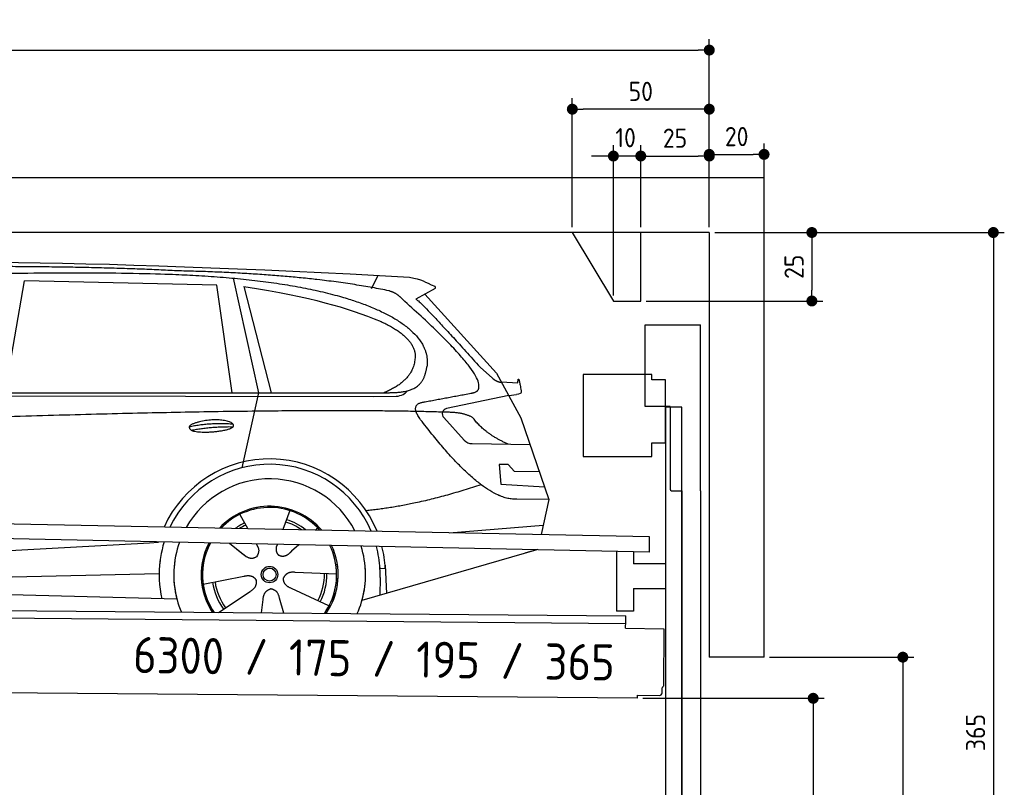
# Model space of a CAD drawing. Header units: millimetres. Extents: x -411 to 6777, y 0 to 6377.
# Tile 6 of 6: x 3183 to 6777, y 3575 to 6377. Entities that reach past the tile are written whole.
import ezdxf

# ---------------------------------------------------------------- set-up
doc = ezdxf.new("R2010")
doc.units = ezdxf.units.MM
doc.layers.add('4', color=3, linetype='Continuous')
for name, color, linetype, lineweight in [('car', 10, 'Continuous', 25), ('Freiraum', 7, 'Continuous', 25), ('Logo', 7, 'Continuous', 25), ('Plattform', 7, 'Continuous', 25), ('Ständer vorne', 7, 'Continuous', 25), ('Tor', 200, 'Continuous', 25)]:
    doc.layers.add(name, color=color, linetype=linetype, lineweight=lineweight)
doc.styles.get("Standard").update_dxf_attribs({"font": 'ISOCP.SHX'})
doc.dimstyles.new('GEN-ISO', dxfattribs={"dimscale": 20, "dimtxt": 3.5, "dimasz": 2, "dimexe": 2, "dimexo": 1, "dimgap": 1.5, "dimtad": 1, "dimdec": 1, "dimlfac": 0.1, "dimdsep": 46, "dimtxsty": 'STANDARD', "dimblk": 'PUNKT', "dimcen": 2, "dimclrd": 256, "dimclre": 256, "dimclrt": 2, "dimadec": 0, "dimazin": 0, "dimtp": 0.1, "dimtm": 0.1, "dimtfac": 0.71, "dimtdec": 1, "dimtmove": 2, "dimatfit": 3, "dimldrblk": 'PUNKT', "dimfxl": 2, "dimtolj": 1, "dimarcsym": 0})

# ---------------------------------------------------------------- blocks, each defined once
blk = doc.blocks.new('PUNKT')
at = {"layer": '4', "color": 0, "linetype": 'ByBlock'}
blk.add_line((-0.5, 0), (-1, 0), dxfattribs=at)
at = {"layer": '4', "color": 0, "linetype": 'ByBlock', "const_width": 0.5}
blk.add_lwpolyline([(-0.25, 0, 1), (0.25, 0, 1)], format="xyb", close=True, dxfattribs=at)
blk = doc.blocks.new('*D83')
at = {"layer": '4', "lineweight": -2, "transparency": 16777216}
for p, q in [((5720, 5600), (6776.9, 5600)), ((6736.9, 5560), (6736.9, 1990)), ((6295.4, 1950), (6776.9, 1950))]:
    blk.add_line(p, q, dxfattribs=at)
at = {"layer": 'Defpoints', "color": 0, "transparency": 16777216}
for p in [(5700, 5600), (6275.4, 1950), (6736.9, 1950)]:
    blk.add_point(p, dxfattribs=at)
at = {"layer": '4', "lineweight": -2, "transparency": 16777216, "xscale": 40, "yscale": 40, "zscale": 40}
for p, rotation in [((6736.9, 5600), 90), ((6736.9, 1950), 270)]:
    blk.add_blockref('PUNKT', p, dxfattribs=dict(at, rotation=rotation))
at = {"layer": '4', "color": 2, "transparency": 16777216, "insert": (6671.9, 3775), "char_height": 70, "attachment_point": 5, "rotation": 90}
blk.add_mtext('365', dxfattribs=at)
blk = doc.blocks.new('*D85')
at = {"layer": '4', "lineweight": -2, "transparency": 16777216}
for p, q in [((5920, 4050), (6446.5, 4050)), ((6406.5, 4010), (6406.5, 1990)), ((6295.4, 1950), (6446.5, 1950))]:
    blk.add_line(p, q, dxfattribs=at)
at = {"layer": 'Defpoints', "color": 0, "transparency": 16777216}
for p in [(5900, 4050), (6275.4, 1950), (6406.5, 1950)]:
    blk.add_point(p, dxfattribs=at)
at = {"layer": '4', "lineweight": -2, "transparency": 16777216, "xscale": 40, "yscale": 40, "zscale": 40}
for p, rotation in [((6406.5, 4050), 90), ((6406.5, 1950), 270)]:
    blk.add_blockref('PUNKT', p, dxfattribs=dict(at, rotation=rotation))
at = {"layer": '4', "color": 2, "transparency": 16777216, "insert": (6341.5, 3000), "char_height": 70, "attachment_point": 5, "rotation": 90}
blk.add_mtext('H2', dxfattribs=at)
blk = doc.blocks.new('*D86')
at = {"layer": '4', "lineweight": -2, "transparency": 16777216}
for p, q in [((200, 5620), (200, 6305.8)), ((5700, 5770.9), (5700, 6305.8)), ((240, 6265.8), (5660, 6265.8))]:
    blk.add_line(p, q, dxfattribs=at)
at = {"layer": 'Defpoints', "color": 0, "transparency": 16777216}
for p in [(5700, 6265.8), (5700, 5750.9), (200, 5600)]:
    blk.add_point(p, dxfattribs=at)
at = {"layer": '4', "lineweight": -2, "transparency": 16777216, "xscale": 40, "yscale": 40, "zscale": 40, "rotation": 180}
blk.add_blockref('PUNKT', (200, 6265.8), dxfattribs=at)
at = {"layer": '4', "lineweight": -2, "transparency": 16777216, "xscale": 40, "yscale": 40, "zscale": 40}
blk.add_blockref('PUNKT', (5700, 6265.8), dxfattribs=at)
at = {"layer": '4', "color": 2, "transparency": 16777216, "insert": (2950, 6330.8), "char_height": 70, "attachment_point": 5}
blk.add_mtext('550', dxfattribs=at)
blk = doc.blocks.new('*D87')
at = {"layer": '4', "lineweight": -2, "transparency": 16777216}
for p, q in [((5457.5, 3900), (6119.3, 3900)), ((6079.3, 3860), (6079.3, 1990)), ((6099.3, 1950), (6119.3, 1950))]:
    blk.add_line(p, q, dxfattribs=at)
at = {"layer": 'Defpoints', "color": 0, "transparency": 16777216}
for p in [(5437.5, 3900), (6079.3, 1950), (6079.3, 1950)]:
    blk.add_point(p, dxfattribs=at)
at = {"layer": '4', "lineweight": -2, "transparency": 16777216, "xscale": 40, "yscale": 40, "zscale": 40}
for p, rotation in [((6079.3, 3900), 90), ((6079.3, 1950), 270)]:
    blk.add_blockref('PUNKT', p, dxfattribs=dict(at, rotation=rotation))
at = {"layer": '4', "color": 2, "transparency": 16777216, "insert": (6004.7, 2859.2), "char_height": 70, "attachment_point": 5, "rotation": 90}
blk.add_mtext('195', dxfattribs=at)
blk = doc.blocks.new('*D88')
at = {"layer": '4', "lineweight": -2, "transparency": 16777216}
for p, q in [((5450, 5721.3), (5450, 5919.1)), ((5700, 5720.9), (5700, 5919.1)), ((5490, 5879.1), (5660, 5879.1))]:
    blk.add_line(p, q, dxfattribs=at)
at = {"layer": 'Defpoints', "color": 0, "transparency": 16777216}
for p in [(5700, 5879.1), (5450, 5701.3), (5700, 5700.9)]:
    blk.add_point(p, dxfattribs=at)
at = {"layer": '4', "lineweight": -2, "transparency": 16777216, "xscale": 40, "yscale": 40, "zscale": 40, "rotation": 180}
blk.add_blockref('PUNKT', (5450, 5879.1), dxfattribs=at)
at = {"layer": '4', "lineweight": -2, "transparency": 16777216, "xscale": 40, "yscale": 40, "zscale": 40}
blk.add_blockref('PUNKT', (5700, 5879.1), dxfattribs=at)
at = {"layer": '4', "color": 2, "transparency": 16777216, "insert": (5575, 5944.2), "char_height": 70, "attachment_point": 5}
blk.add_mtext('25', dxfattribs=at)
blk = doc.blocks.new('*D89')
at = {"layer": '4', "lineweight": -2, "transparency": 16777216}
for p, q in [((5200, 5620), (5200, 6090.1)), ((5700, 5620), (5700, 6090.1)), ((5660, 6050.1), (5240, 6050.1))]:
    blk.add_line(p, q, dxfattribs=at)
at = {"layer": 'Defpoints', "color": 0, "transparency": 16777216}
for p in [(5200, 6050.1), (5200, 5600), (5700, 5600)]:
    blk.add_point(p, dxfattribs=at)
at = {"layer": '4', "lineweight": -2, "transparency": 16777216, "xscale": 40, "yscale": 40, "zscale": 40, "rotation": 180}
blk.add_blockref('PUNKT', (5200, 6050.1), dxfattribs=at)
at = {"layer": '4', "lineweight": -2, "transparency": 16777216, "xscale": 40, "yscale": 40, "zscale": 40}
blk.add_blockref('PUNKT', (5700, 6050.1), dxfattribs=at)
at = {"layer": '4', "color": 2, "transparency": 16777216, "insert": (5450, 6115.1), "char_height": 70, "attachment_point": 5}
blk.add_mtext('50', dxfattribs=at)
blk = doc.blocks.new('*D90')
at = {"layer": '4', "lineweight": -2, "transparency": 16777216}
for p, q in [((5720, 5600), (6114.4, 5600)), ((6074.4, 5560), (6074.4, 5390)), ((5470, 5350), (6114.4, 5350))]:
    blk.add_line(p, q, dxfattribs=at)
at = {"layer": 'Defpoints', "color": 0, "transparency": 16777216}
for p in [(5700, 5600), (5450, 5350), (6074.4, 5350)]:
    blk.add_point(p, dxfattribs=at)
at = {"layer": '4', "lineweight": -2, "transparency": 16777216, "xscale": 40, "yscale": 40, "zscale": 40}
for p, rotation in [((6074.4, 5600), 90), ((6074.4, 5350), 270)]:
    blk.add_blockref('PUNKT', p, dxfattribs=dict(at, rotation=rotation))
at = {"layer": '4', "color": 2, "transparency": 16777216, "insert": (6009.4, 5475), "char_height": 70, "attachment_point": 5, "rotation": 90}
blk.add_mtext('25', dxfattribs=at)
blk = doc.blocks.new('*D91')
at = {"layer": '4', "lineweight": -2, "transparency": 16777216}
for p, q in [((5350, 5370), (5350, 5919.1)), ((5450, 5620), (5450, 5919.1)), ((5310, 5879.1), (5270, 5879.1)), ((5450, 5879.1), (5350, 5879.1)), ((5490, 5879.1), (5530, 5879.1))]:
    blk.add_line(p, q, dxfattribs=at)
at = {"layer": 'Defpoints', "color": 0, "transparency": 16777216}
for p in [(5350, 5879.1), (5450, 5600), (5350, 5350)]:
    blk.add_point(p, dxfattribs=at)
at = {"layer": '4', "lineweight": -2, "transparency": 16777216, "xscale": 40, "yscale": 40, "zscale": 40}
blk.add_blockref('PUNKT', (5350, 5879.1), dxfattribs=at)
at = {"layer": '4', "lineweight": -2, "transparency": 16777216, "xscale": 40, "yscale": 40, "zscale": 40, "rotation": 180}
blk.add_blockref('PUNKT', (5450, 5879.1), dxfattribs=at)
at = {"layer": '4', "color": 2, "transparency": 16777216, "insert": (5394.7, 5946.1), "char_height": 70, "attachment_point": 5}
blk.add_mtext('10', dxfattribs=at)
blk = doc.blocks.new('Car')
at = {"layer": 'car'}
for p, q in [((3912.5, 5469.5), (4009.1, 5052.1)), ((4417.8, 5436.7), (4441.6, 5484.2)), ((3083.6, 5043.1), (3150.7, 5452.9)), ((3852.4, 5443), (3150.7, 5452.9)), ((3911.9, 5051.1), (3852.4, 5443)), ((3952, 5438.8), (4055.1, 5052.5)), ((4649.3, 5438.1), (4579.2, 5398.9)), ((4612.5, 5417.5), (4876.8, 5131.6)), ((4816.5, 5152.7), (4862.1, 5112.8)), ((4876.8, 5131.6), (4967.4, 4969.4)), ((4894.7, 5099.6), (4954.9, 5097.5)), ((1784.8, 5021.7), (4428.1, 5042.7)), ((1831.7, 5031), (4483.6, 5056.7)), ((4009.1, 5052.1), (3950.7, 4777.9)), ((4428.1, 5042.7), (4511, 5044.1)), ((4922.1, 5050.5), (4695.7, 5000.6)), ((4922.1, 5050.5), (4949.8, 5054.5)), ((4685.4, 4967.5), (4760.4, 4886.3)), ((4967.4, 4969.4), (5071.8, 4671.8)), ((4789.6, 4873.4), (5001.4, 4872.6)), ((4922.1, 4798.6), (4889.5, 4798.6)), ((4889.5, 4798.6), (4896.3, 4727.1)), ((4945.9, 4772.7), (4922.1, 4798.6)), ((5036.4, 4772.7), (4945.9, 4772.7)), ((4896.3, 4727.1), (5055.4, 4718.5)), ((5071.8, 4671.8), (4954.9, 4672.2)), ((5071.8, 4671.8), (5045.2, 4543.9)), ((3944.7, 4607.6), (3974.2, 4555.4)), ((4126.8, 4623), (4101.9, 4554)), ((4709.2, 4547.5), (5052.4, 4578.4)), ((3972.9, 4557.8), (3974.2, 4555.4)), ((4228.9, 4561.2), (4221.2, 4552.8)), ((1747.1, 4381.9), (3616.1, 4501.2)), ((3616.1, 4501.2), (3648.6, 4503.2)), ((3908, 4501.6), (3959.6, 4461.5)), ((3908.2, 4501.6), (3968.9, 4454.4)), ((4005.2, 4500.5), (4011.4, 4489.6)), ((4082.4, 4499.6), (4078.6, 4489.2)), ((4161.1, 4498.6), (4134.4, 4474.6)), ((5029.3, 4488.4), (4393.2, 4297)), ((5033.9, 4489.8), (4990.2, 4476.7)), ((4476.4, 4427.2), (4483, 4324)), ((1766.9, 4330), (3652.3, 4388.6)), ((4299.9, 4392.7), (4148.5, 4397.7)), ((4477.2, 4415.2), (4457.9, 4413.9)), ((3812.7, 4351.6), (3961.1, 4381.8)), ((4458.7, 4381.4), (4457.6, 4316.4)), ((1668.4, 4331.7), (3717.4, 4297)), ((3869.9, 4248.9), (3984.4, 4326.5)), ((4272.7, 4276.5), (4134.9, 4339.2)), ((4027, 4249), (4032.5, 4297.4)), ((4107.8, 4249), (4092.3, 4302.5))]:
    blk.add_line(p, q, dxfattribs=at)
for radius in [30.1, 23.6]:
    blk.add_circle((4054.9, 4388.8), radius, dxfattribs=at)
for centre, radius, start, end in [((4700, 4981.1), 20, 102.4358, 222.7473), ((4789.8, 4913.4), 40, 222.7473, 269.7861), ((4055.3, 4388.2), 422.7, 22.5487, 156.2143), ((4055.3, 4388.2), 403.4, 23.7263, 155.0367), ((4055.3, 4388.2), 350, 27.7494, 151.0136), ((4055.3, 4388.2), 250, 41.078, 137.685), ((4055.3, 4388.2), 250, 41.078, 137.685), ((4055.3, 4388.2), 250, 41.078, 137.685), ((4054.9, 4388.8), 245, 41.9641, 136.7989), ((4054.9, 4388.8), 209.6, 116.262, 127.1225), ((4054.9, 4388.8), 200.6, 116.1152, 123.6695), ((4054.9, 4388.8), 200.6, 55.0934, 73.5463), ((4054.9, 4388.8), 209.6, 51.6404, 73.3995), ((4054.9, 4388.8), 245, 41.9641, 44.7348), ((4055.3, 4388.2), 422.7, 164.0109, 164.2126), ((4055.3, 4388.2), 422.7, 164.0109, 164.2126), ((4055.3, 4388.2), 403.4, 163.2593, 179.9464), ((4055.3, 4388.2), 403.4, 163.2593, 179.9464), ((4055.3, 4388.2), 350, 160.7243, 195.1055), ((4055.3, 4388.2), 350, 160.7243, 195.1055), ((4055.3, 4388.2), 250, 152.8016, 213.8648), ((4055.3, 4388.2), 250, 152.8016, 213.4506), ((4055.3, 4388.2), 250, 152.8016, 213.4506), ((4054.9, 4388.8), 245, 152.3519, 188.7348), ((4054.9, 4388.8), 245, 152.3519, 188.7348), ((4055.3, 4388.2), 250, 326.1848, 25.8498), ((4055.3, 4388.2), 250, 326.1848, 25.8498), ((4054.9, 4388.8), 245, 0.9266, 26.2995), ((4055.3, 4388.2), 350, 344.8945, 17.9271), ((4055.3, 4388.2), 350, 344.8945, 17.9271), ((4055.3, 4388.2), 403.4, 3.6504, 15.3921), ((4055.3, 4388.2), 403.4, 3.6504, 15.3921), ((4055.3, 4388.2), 422.7, 3.6504, 14.6404), ((4055.3, 4388.2), 422.7, 3.6504, 14.6404), ((4055.3, 4388.2), 403.4, 173.0827, 193.1146), ((4055.3, 4388.2), 350, 172.1254, 203.4635), ((4055.3, 4388.2), 250, 169.2195, 213.8648), ((4054.9, 4388.8), 245, 169.1336, 214.8006), ((4054.9, 4388.8), 245, 325.2489, 9.5178), ((4055.3, 4388.2), 250, 326.1848, 9.4319), ((4055.3, 4388.2), 350, 336.586, 6.526), ((4055.3, 4388.2), 403.4, 359.0315, 5.5686), ((4054.9, 4388.8), 200.6, 332.1152, 1.5463), ((4054.9, 4388.8), 209.6, 332.262, 1.3995), ((4055.3, 4388.2), 422.7, 3.6504, 3.7403), ((4054.9, 4388.8), 209.6, 188.262, 217.3995), ((4054.9, 4388.8), 200.6, 188.1152, 217.5463)]:
    blk.add_arc(centre, radius, start, end, dxfattribs=at)
for points, degree in [([(2210.6, 5472.9), (2497.6, 5537.1), (3382.7, 5532), (4555.2, 5479.4)], 3), ([(3705.3, 5494.3), (3357, 5510.5), (2741.1, 5500.1)], 2), ([(4480.9, 5428.4), (4179.8, 5488.2), (3705.3, 5494.3)], 2), ([(4555.2, 5479.4), (4602.1, 5470.4), (4611, 5462.2), (4648.5, 5446.7)], 3), ([(3952, 5438.8), (4206.4, 5402.2), (4320, 5367.6), (4453.3, 5316.1)], 3), ([(4530.6, 5398), (4512.5, 5419.7), (4480.9, 5428.4)], 2), ([(4649.3, 5438.1), (4650.9, 5439.8), (4651.6, 5442.8), (4651, 5445.6), (4648.5, 5446.7)], 4), ([(4795.5, 5060), (4884.6, 5088.9), (4530.6, 5398)], 2), ([(4579.2, 5398.9), (4587, 5403.3), (4816.5, 5152.7)], 2), ([(4453.3, 5316.1), (4567.8, 5265.2), (4578.6, 5200.1)], 2), ([(4578.6, 5200.1), (4584.2, 5105.6), (4466.9, 5056.5)], 2), ([(4483.6, 5056.7), (4533.6, 5057.2), (4606.6, 5062.5), (4614.3, 5109.4), (4622.6, 5152.6)], 4), ([(4862.1, 5112.8), (4870.4, 5105.6), (4883.7, 5098), (4892.8, 5098), (4894.7, 5099.6)], 4), ([(4954.9, 5097.5), (4956.1, 5136.4), (4967.5, 5062.2)], 2), ([(4582.2, 5077.2), (4582.2, 5077.3), (4582.3, 5077.3), (4582.4, 5077.3)], 3), ([(4511, 5044.1), (4530.2, 5044.9), (4545, 5054), (4552.2, 5064.3)], 3), ([(4967.5, 5062.2), (4967.7, 5058.5), (4962.2, 5056.8), (4949.8, 5054.5)], 3), ([(4601.3, 4959.2), (4557, 5017.5), (4616.9, 5024.7)], 2), ([(4702.9, 4987), (3826.2, 5007.4), (1394.2, 4872.9)], 2), ([(4790.7, 4969.4), (4753.3, 4987.5), (4702.9, 4987)], 2), ([(4922.1, 4872.9), (4836.5, 4908), (4790.7, 4969.4)], 2), ([(3757.4, 4926.2), (3832.9, 4943.1), (3916.4, 4937.4)], 2), ([(3764.6, 4913.4), (3838.6, 4928), (3916.5, 4927.3)], 2), ([(4954.9, 4672.2), (4829.2, 4664), (4601.3, 4959.2)], 2), ([(4823, 4723.6), (4598.3, 4646.1), (4405.5, 4624.9)], 2), ([(3959.8, 4461.5), (3983.3, 4439.8), (4006.5, 4453.4)], 2), ([(4148.5, 4397.7), (4116.8, 4401.4), (4106, 4376.8)], 2), ([(3961.1, 4381.8), (3991.8, 4390.8), (4006.6, 4368.4)], 2), ([(3984.4, 4326.5), (4012.3, 4342.2), (4006.6, 4368.4)], 2), ([(4134.9, 4339.2), (4104.8, 4350), (4106, 4376.8)], 2), ([(4032.5, 4297.4), (4033.4, 4329.4), (4059.3, 4336.5)], 2), ([(4092.3, 4302.5), (4086, 4333.8), (4059.3, 4336.5)], 2)]:
    blk.add_open_spline(points, degree=degree, dxfattribs=at)
for points, degree, knots in [([(2380.3, 5460.7), (2406.8, 5463), (2546.2, 5466.1), (3567.5, 5495.6), (4187.7, 5494.9), (4644.7, 5326.4), (4622.6, 5152.6)], 4, [0.0821318, 0.0821318, 0.0821318, 0.0821318, 0.0821318, 0.258851, 0.508851, 1, 1, 1, 1, 1]), ([(4616.9, 5024.7), (4783.5, 5057.3), (4786.3, 5057.9), (4794.6, 5059.8), (4795.5, 5060)], 1, [0.1611508, 0.1611508, 1, 1.0196119, 1.078724, 1.0847856, 1.0847856]), ([(3764.6, 4913.4), (3741, 4929.8), (3786.5, 4945.5), (3869.1, 4965.7), (3962.1, 4932.6), (3900.1, 4908.8), (3791, 4901.6), (3769.5, 4910.4), (3764.6, 4913.4)], 5, [0, 0, 0, 0, 0, 0, 0.300106, 0.500106, 0.700106, 1, 1, 1, 1, 1, 1]), ([(4011.4, 4489.6), (4013.1, 4485.5), (4014.1, 4481.5), (4014.5, 4477.6), (4015.2, 4469), (4012.5, 4460.9), (4006.5, 4453.4)], 3, [0.2167758, 0.2167758, 0.2167758, 0.2167758, 0.4600873, 0.4600873, 0.4600873, 1, 1, 1, 1]), ([(4078.6, 4489.2), (4078.1, 4486.1), (4077.9, 4483.1), (4077.9, 4480.1), (4078.3, 4477.3), (4079.1, 4471.6), (4081.2, 4466.2), (4084.8, 4461.7), (4089.7, 4458.8)], 4, [0.3191838, 0.3191838, 0.3191838, 0.3191838, 0.3191838, 0.5438253, 0.5438253, 0.5438253, 0.5438253, 1, 1, 1, 1, 1]), ([(4134.4, 4474.6), (4134.4, 4474.6), (4134.4, 4474.6), (4134.4, 4474.6), (4134.4, 4474.6), (4125.4, 4464.8), (4114.8, 4454.8), (4100.5, 4452.2), (4089.7, 4458.8)], 4, [-0.000003, -0.000003, -0.000003, -0.000003, -0.000003, 0, 0, 0, 0, 1, 1, 1, 1, 1])]:
    blk.add_open_spline(points, degree=degree, knots=knots, dxfattribs=at)
blk = doc.blocks.new('*D97')
at = {"layer": '4', "lineweight": -2, "transparency": 16777216}
for p, q in [((5700, 5620), (5700, 5925.1)), ((5900, 5720.8), (5900, 5925.1)), ((5740, 5885.1), (5860, 5885.1))]:
    blk.add_line(p, q, dxfattribs=at)
at = {"layer": 'Defpoints', "color": 0, "transparency": 16777216}
for p in [(5900, 5885.1), (5900, 5700.8), (5700, 5600)]:
    blk.add_point(p, dxfattribs=at)
at = {"layer": '4', "lineweight": -2, "transparency": 16777216, "xscale": 40, "yscale": 40, "zscale": 40, "rotation": 180}
blk.add_blockref('PUNKT', (5700, 5885.1), dxfattribs=at)
at = {"layer": '4', "lineweight": -2, "transparency": 16777216, "xscale": 40, "yscale": 40, "zscale": 40}
blk.add_blockref('PUNKT', (5900, 5885.1), dxfattribs=at)
at = {"layer": '4', "color": 2, "transparency": 16777216, "insert": (5800, 5950.1), "char_height": 70, "attachment_point": 5}
blk.add_mtext('20', dxfattribs=at)
blk = doc.blocks.new('Plattform OG 6200 550')
at = {"layer": 'Plattform'}
for p, q in [((5482.3, 4489.6), (348.5, 4592)), ((5481.2, 4433.6), (347.5, 4541)), ((5481.2, 4433.6), (5482.3, 4489.5)), ((5361.5, 4436.1), (5361.5, 4218.3)), ((5423.5, 4434.7), (5423.5, 4390.8)), ((5539.9, 4390.8), (5423.5, 4390.8)), ((5423.5, 4300.8), (5423.5, 4218.3)), ((5423.5, 4300.8), (5539.9, 4300.8)), ((440.2, 4243.6), (5395, 4200.4)), ((446, 4216.5), (5394.8, 4173.4)), ((5423.5, 4218.3), (5361.5, 4218.3)), ((5394.7, 4156.2), (5394.9, 4180.2)), ((5394.9, 4180.2), (5395, 4195.2)), ((5395, 4195.2), (5395, 4200.4)), ((5394.7, 4156.2), (5534.1, 4153)), ((5534.1, 4153), (5532.3, 3944)), ((5437.5, 3900), (372.6, 3944.2)), ((5527.6, 3920.1), (5527.8, 3938.2)), ((5437.5, 3900), (5437.5, 3910.8)), ((5437.5, 3910.8), (5517.5, 3910.1))]:
    blk.add_line(p, q, dxfattribs=at)
for centre, radius, start, end in [((5517.6, 3920.1), 10, 269.5, 359.5), ((5526.2, 3944.1), 6.08, 284.5689, 358.9086)]:
    blk.add_arc(centre, radius, start, end, dxfattribs=at)
blk = doc.blocks.new('Gebäude_365_GT175')
for p, q in [((5900, 5800), (0, 5800)), ((5900, 4050), (5900, 5800)), ((5700, 5600), (200, 5600)), ((5700, 5600), (5700, 4050)), ((5900, 4050), (5700, 4050))]:
    blk.add_line(p, q)
at = {"layer": 'Freiraum'}
blk.add_lwpolyline([(5200, 5600), (5350, 5350), (5450, 5350), (5450, 5600)], dxfattribs=at)
blk = doc.blocks.new('Tor 335 bis 365 Gebäude')
at = {"layer": 'Tor'}
for p, q in [((5465.6, 4964.5), (5465.6, 5263)), ((5465.6, 5263), (5668, 5263)), ((5668, 4657.1), (5668, 5263)), ((5557, 4964.5), (5465.6, 4964.5)), ((5557, 4964.5), (5557, 4663)), ((5562, 4657.1), (5600, 4657.1)), ((5600, 4657.1), (5600, 4657)), ((5668, 4657), (5668, 4657.1)), ((5600, 1937), (5668, 1937))]:
    blk.add_line(p, q, dxfattribs=at)
at = {"layer": 'Tor', "lineweight": 25}
blk.add_line((5600, 4657.1), (5600, 1937), dxfattribs=at)
at = {"layer": 'Tor'}
blk.add_lwpolyline([(5668, 4657.1), (5668, 1937)], dxfattribs=at)
blk.add_arc((5563, 4663), 6, 180, 260.4059, dxfattribs=at)
blk = doc.blocks.new('Ständer vorne ab 340')
at = {"layer": 'Ständer vorne'}
for p, q in [((5240, 5082), (5240, 4782)), ((5490, 5082), (5240, 5082)), ((5490, 5062), (5490, 5082)), ((5540, 5062), (5490, 5062)), ((5540, 4832), (5540, 5062)), ((5540.2, 4962), (5539.8, 4962)), ((5540, 4962), (5540, 1950)), ((5600, 4962), (5540, 4962)), ((5600, 1948.7), (5600, 4962)), ((5490, 4782), (5490, 4832)), ((5490, 4832), (5540, 4832)), ((5240, 4782), (5490, 4782)), ((5540, 4677.4), (5540, 4678.4)), ((5511.2, 1945), (5511.2, 1937)), ((5595.1, 1945), (5511.2, 1945)), ((5511.2, 1937), (5600, 1937)), ((5600, 1937), (5600, 1940))]:
    blk.add_line(p, q, dxfattribs=at)

msp = doc.modelspace()

# ---------------------------------------------------------------- block references
msp.add_blockref('Gebäude_365_GT175', (0, 0))
at = {"layer": 'car', "rotation": 359.4752422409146}
msp.add_blockref('Car', (0, 0), dxfattribs=at)
at = {"layer": 'Plattform'}
msp.add_blockref('Plattform OG 6200 550', (0, 0), dxfattribs=at)
at = {"layer": 'Ständer vorne'}
msp.add_blockref('Ständer vorne ab 340', (0, 0), dxfattribs=at)
at = {"layer": 'Tor'}
msp.add_blockref('Tor 335 bis 365 Gebäude', (0, 0), dxfattribs=at)

# ---------------------------------------------------------------- texts
at = {"layer": 'Logo'}
msp.add_text('6300 / 175 / 195 / 365', height=132, rotation=359.08134, dxfattribs=at).set_placement((3596.18, 3992.49))

# ---------------------------------------------------------------- dimensions: what is measured, and where the dimension line sits
at = {"layer": '4'}
for base, p1, p2, override, picture, middle in [((5700, 6265.8), (200, 5600), (5700, 5750.88), {"dimtdec": 3, "dimtolj": 0}, '*D86', (2950, 6330.8)), ((5200, 6050.12), (5700, 5600), (5200, 5600), {"dimtdec": 3, "dimtolj": 0}, '*D89', (5450, 6115.12)), ((5700, 5879.15), (5449.99, 5701.29), (5700, 5700.88), {"dimtdec": 3, "dimtolj": 0}, '*D88', (5575, 5944.16)), ((5900, 5885.09), (5700, 5600), (5900, 5700.82), {"dimtol": 0, "dimlim": 0, "dimtp": 0.1, "dimtm": 0.1, "dimtfac": 0.71, "dimtdec": 3, "dimtolj": 0, "dimtzin": 8}, '*D97', (5800, 5950.1))]:
    dim = msp.add_linear_dim(base=base, p1=p1, p2=p2, dimstyle='GEN-ISO', override=override, dxfattribs=at)
    dim.commit()
    dim.dimension.update_dxf_attribs({"geometry": picture, "text_midpoint": middle})
dim = msp.add_linear_dim(base=(5350, 5879.15), p1=(5449.99, 5600), p2=(5350, 5350), dimstyle='GEN-ISO', override={"dimtdec": 3, "dimtolj": 0}, dxfattribs=at)
dim.commit()
dim.dimension.update_dxf_attribs({"geometry": '*D91', "text_midpoint": (5394.75, 5946.13), "dimtype": 160})
for base, p2, override, picture, middle in [((6074.39, 5350), (5450, 5350), {"dimtdec": 3, "dimtolj": 0}, '*D90', (6009.39, 5475)), ((6736.86, 1950), (6275.45, 1950), {"dimdec": 0, "dimtdec": 3, "dimtolj": 0}, '*D83', (6671.86, 3775))]:
    dim = msp.add_linear_dim(base=base, p1=(5700, 5600), p2=p2, angle=90, dimstyle='GEN-ISO', override=override, dxfattribs=at)
    dim.commit()
    dim.dimension.update_dxf_attribs({"geometry": picture, "text_midpoint": middle})
dim = msp.add_linear_dim(base=(6406.55, 1950), p1=(5900, 4050), p2=(6275.45, 1950), angle=90, text='H2', dimstyle='GEN-ISO', override={"dimdec": 0, "dimtdec": 3, "dimtolj": 0}, dxfattribs=at)
dim.commit()
dim.dimension.update_dxf_attribs({"geometry": '*D85', "text_midpoint": (6341.54, 3000)})
dim = msp.add_linear_dim(base=(6079.31, 1950), p1=(5437.5, 3899.97), p2=(6079.31, 1950), angle=90, dimstyle='GEN-ISO', override={"dimtdec": 3, "dimtolj": 0}, dxfattribs=at)
dim.commit()
dim.dimension.update_dxf_attribs({"geometry": '*D87', "text_midpoint": (6004.71, 2859.23), "dimtype": 160})

doc.saveas('drawing.dxf')
